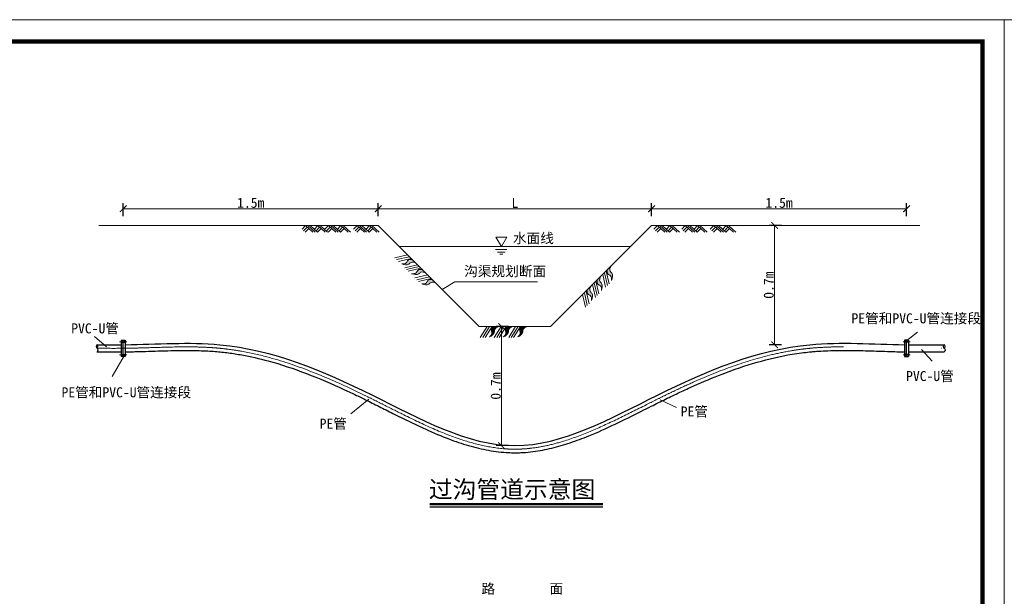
# Model space of a CAD drawing. Extents: x -27255 to 1448651, y 31034 to 8081248.
# Tile 34 of 256: x 584008 to 584234, y 3857101 to 3857233. Entities that reach past the tile are written whole.
import ezdxf

# ---------------------------------------------------------------- set-up
doc = ezdxf.new("R2010")
doc.units = 0
doc.header["$PDMODE"] = 32
doc.header["$PDSIZE"] = 0.2
doc.linetypes.add('ACAD_ISO04W100', pattern=[30, 24, -3, 0, -3])
doc.layers.get('0').update_dxf_attribs({"linetype": 'CONTINUOUS'})
doc.layers.get('Defpoints').update_dxf_attribs({"linetype": 'CONTINUOUS'})
for name, color, linetype, lineweight in [('0 中心线', 1, 'ACAD_ISO04W100', 13), ('0 可见轮廓线', 2, 'CONTINUOUS', 30), ('0 填充', 4, 'CONTINUOUS', 9), ('0 细实线', 4, 'CONTINUOUS', 9), ('0.09标注线', 3, 'CONTINUOUS', 9), ('0.13文字', 3, 'CONTINUOUS', 13), ('图框', 7, 'CONTINUOUS', 20), ('文字', 7, 'CONTINUOUS', 15)]:
    doc.layers.add(name, color=color, linetype=linetype, lineweight=lineweight)
doc.styles.add('-仿宋_GB2312', font='FangSong_GB2312.ttf')
doc.dimstyles.new('副本 (2) STANDARD', dxfattribs={"dimscale": 0, "dimtxt": 2.3, "dimasz": 1.5, "dimexe": 1.25, "dimexo": 1.5, "dimgap": 0.2, "dimtad": 1, "dimdec": 1, "dimzin": 0, "dimdsep": 46, "dimtxsty": '-仿宋_GB2312', "dimblk": 'ARCHTICK', "dimcen": 0.09, "dimadec": 0, "dimazin": 0, "dimtfac": 1, "dimtdec": 1, "dimtix": 1, "dimtmove": 2, "dimatfit": 3, "dimfxl": 1.7, "dimfxlon": 1, "dimtolj": 1, "dimtzin": 0, "dimlwd": 9, "dimarcsym": 0})

# ---------------------------------------------------------------- blocks, each defined once
blk = doc.blocks.new('_ARCHTICK')
at = {"color": 0, "linetype": 'ByBlock', "const_width": 0.15}
blk.add_lwpolyline([(-0.5, -0.5), (0.5, 0.5)], dxfattribs=at)
blk = doc.blocks.new('*D5590')
at = {"layer": '0.09标注线', "color": 0, "lineweight": -2}
for p, q in [((584090.38, 3857188.25), (584090.38, 3857191.2)), ((584153.08, 3857188.25), (584153.08, 3857191.2))]:
    blk.add_line(p, q, dxfattribs=at)
at = {"layer": '0.09标注线', "color": 0, "lineweight": 9}
blk.add_line((584090.38, 3857189.95), (584153.08, 3857189.95), dxfattribs=at)
at = {"layer": 'Defpoints', "color": 0, "lineweight": 13}
for p in [(584153.08, 3857189.95), (584090.38, 3857186.09), (584153.08, 3857186.09)]:
    blk.add_point(p, dxfattribs=at)
at = {"layer": '0.09标注线', "color": 0, "lineweight": 9, "xscale": 1.5, "yscale": 1.5, "zscale": 1.5, "rotation": 180}
blk.add_blockref('_ARCHTICK', (584090.38, 3857189.95), dxfattribs=at)
at = {"layer": '0.09标注线', "color": 0, "lineweight": 9, "xscale": 1.5, "yscale": 1.5, "zscale": 1.5}
blk.add_blockref('_ARCHTICK', (584153.08, 3857189.95), dxfattribs=at)
at = {"layer": '0.09标注线', "color": 0, "insert": (584121.73, 3857191.3), "char_height": 2.3, "attachment_point": 5, "style": '-仿宋_GB2312'}
blk.add_mtext('\\A1;L', dxfattribs=at)
blk = doc.blocks.new('*D5591')
at = {"layer": '0.09标注线', "color": 0, "lineweight": -2}
for p, q in [((584120.23, 3857162.92), (584117.42, 3857162.92)), ((584120.23, 3857135.59), (584117.42, 3857135.59))]:
    blk.add_line(p, q, dxfattribs=at)
at = {"layer": '0.09标注线', "color": 0, "lineweight": 9}
blk.add_line((584118.67, 3857162.92), (584118.67, 3857135.59), dxfattribs=at)
at = {"layer": 'Defpoints', "color": 0, "lineweight": 13}
for p in [(584121.73, 3857162.92), (584118.67, 3857135.59), (584121.73, 3857135.59)]:
    blk.add_point(p, dxfattribs=at)
at = {"layer": '0.09标注线', "color": 0, "lineweight": 9, "xscale": 1.5, "yscale": 1.5, "zscale": 1.5}
for p, rotation in [((584118.67, 3857162.92), 90), ((584118.67, 3857135.59), 270)]:
    blk.add_blockref('_ARCHTICK', p, dxfattribs=dict(at, rotation=rotation))
at = {"layer": '0.09标注线', "color": 0, "insert": (584117.32, 3857149.26), "char_height": 2.3, "attachment_point": 5, "rotation": 90, "style": '-仿宋_GB2312'}
blk.add_mtext('\\A1;0.7m', dxfattribs=at)
blk = doc.blocks.new('*D5592')
at = {"layer": '0.09标注线', "color": 0, "lineweight": -2}
for p, q in [((584153.08, 3857188.25), (584153.08, 3857191.2)), ((584211.57, 3857188.25), (584211.57, 3857191.2))]:
    blk.add_line(p, q, dxfattribs=at)
at = {"layer": '0.09标注线', "color": 0, "lineweight": 9}
blk.add_line((584153.08, 3857189.95), (584211.57, 3857189.95), dxfattribs=at)
at = {"layer": 'Defpoints', "color": 0, "lineweight": 13}
for p in [(584211.57, 3857189.95), (584153.08, 3857186.09), (584211.57, 3857186.09)]:
    blk.add_point(p, dxfattribs=at)
at = {"layer": '0.09标注线', "color": 0, "lineweight": 9, "xscale": 1.5, "yscale": 1.5, "zscale": 1.5, "rotation": 180}
blk.add_blockref('_ARCHTICK', (584153.08, 3857189.95), dxfattribs=at)
at = {"layer": '0.09标注线', "color": 0, "lineweight": 9, "xscale": 1.5, "yscale": 1.5, "zscale": 1.5}
blk.add_blockref('_ARCHTICK', (584211.57, 3857189.95), dxfattribs=at)
at = {"layer": '0.09标注线', "color": 0, "insert": (584182.33, 3857191.3), "char_height": 2.3, "attachment_point": 5, "style": '-仿宋_GB2312'}
blk.add_mtext('\\A1;1.5m', dxfattribs=at)
blk = doc.blocks.new('*D5593')
at = {"layer": '0.09标注线', "color": 0, "lineweight": -2}
for p, q in [((584031.88, 3857188.25), (584031.88, 3857191.2)), ((584090.38, 3857188.25), (584090.38, 3857191.2))]:
    blk.add_line(p, q, dxfattribs=at)
at = {"layer": '0.09标注线', "color": 0, "lineweight": 9}
blk.add_line((584090.38, 3857189.95), (584031.88, 3857189.95), dxfattribs=at)
at = {"layer": 'Defpoints', "color": 0, "lineweight": 13}
for p in [(584031.88, 3857189.95), (584031.88, 3857186.09), (584090.38, 3857186.48)]:
    blk.add_point(p, dxfattribs=at)
at = {"layer": '0.09标注线', "color": 0, "lineweight": 9, "xscale": 1.5, "yscale": 1.5, "zscale": 1.5, "rotation": 180}
blk.add_blockref('_ARCHTICK', (584031.88, 3857189.95), dxfattribs=at)
at = {"layer": '0.09标注线', "color": 0, "lineweight": 9, "xscale": 1.5, "yscale": 1.5, "zscale": 1.5}
blk.add_blockref('_ARCHTICK', (584090.38, 3857189.95), dxfattribs=at)
at = {"layer": '0.09标注线', "color": 0, "insert": (584061.13, 3857191.3), "char_height": 2.3, "attachment_point": 5, "style": '-仿宋_GB2312'}
blk.add_mtext('\\A1;1.5m', dxfattribs=at)
blk = doc.blocks.new('*D5597')
at = {"layer": '0.09标注线', "color": 0, "lineweight": -2}
for p, q in [((584182.86, 3857186.09), (584180.05, 3857186.09)), ((584182.86, 3857158.75), (584180.05, 3857158.75))]:
    blk.add_line(p, q, dxfattribs=at)
at = {"layer": '0.09标注线', "color": 0, "lineweight": 9}
blk.add_line((584181.3, 3857186.09), (584181.3, 3857158.75), dxfattribs=at)
at = {"layer": 'Defpoints', "color": 0, "lineweight": 13}
for p in [(584184.36, 3857186.09), (584181.3, 3857158.75), (584184.36, 3857158.75)]:
    blk.add_point(p, dxfattribs=at)
at = {"layer": '0.09标注线', "color": 0, "lineweight": 9, "xscale": 1.5, "yscale": 1.5, "zscale": 1.5}
for p, rotation in [((584181.3, 3857186.09), 90), ((584181.3, 3857158.75), 270)]:
    blk.add_blockref('_ARCHTICK', p, dxfattribs=dict(at, rotation=rotation))
at = {"layer": '0.09标注线', "color": 0, "insert": (584179.95, 3857172.42), "char_height": 2.3, "attachment_point": 5, "rotation": 90, "style": '-仿宋_GB2312'}
blk.add_mtext('\\A1;0.7m', dxfattribs=at)
blk = doc.blocks.new('d4trtg')
at = {"lineweight": 0}
for p, q in [((653868.4, 3902577.3), (658071.2, 3902577.3)), ((658071.2, 3902577.3), (658071.2, 3899605.3))]:
    blk.add_line(p, q, dxfattribs=at)
at = {"lineweight": 0, "const_width": 10}
blk.add_lwpolyline([(654118.6, 3902527.3), (658021.2, 3902527.3), (658021.2, 3899655.4), (654118.6, 3899655.4)], close=True, dxfattribs=at)

msp = doc.modelspace()

# ---------------------------------------------------------------- hatches: boundary and pattern name
at = {"layer": '0 填充', "ltscale": 0.1}
h = msp.add_hatch(color=256, dxfattribs=at)
edge = h.paths.add_edge_path()
edge.add_spline(control_points=[(584095.76042, 3857177.29916), (584096.3541, 3857177.12896), (584097.17987, 3857176.89222), (584097.97813, 3857177.88918), (584098.59257, 3857177.63947), (584098.98101, 3857177.48161)], knot_values=[0, 0, 0, 0, 41.874252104, 58.243607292, 86.377641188, 86.377641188, 86.377641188, 86.377641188], degree=3, periodic=0)
edge.add_line((584098.98101, 3857177.48161), (584098.17576, 3857178.28686))
edge.add_spline(control_points=[(584098.17576, 3857178.28686), (584097.81721, 3857178.31076), (584097.17691, 3857178.35343), (584096.85692, 3857177.27536), (584096.16806, 3857177.29031), (584095.76042, 3857177.29916)], knot_values=[0, 0, 0, 0, 24.303637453, 43.402808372, 71.08723687, 71.08723687, 71.08723687, 71.08723687], degree=3, periodic=0)
h = msp.add_hatch(color=256, dxfattribs=at)
edge = h.paths.add_edge_path()
edge.add_spline(control_points=[(584098.02414, 3857175.03544), (584098.61783, 3857174.86523), (584099.4436, 3857174.6285), (584100.24185, 3857175.62546), (584100.85629, 3857175.37575), (584101.24473, 3857175.21789)], knot_values=[0, 0, 0, 0, 41.874252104, 58.243607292, 86.377641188, 86.377641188, 86.377641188, 86.377641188], degree=3, periodic=0)
edge.add_line((584101.24473, 3857175.21789), (584100.43948, 3857176.02314))
edge.add_spline(control_points=[(584100.43948, 3857176.02314), (584100.08094, 3857176.04703), (584099.44063, 3857176.08971), (584099.12064, 3857175.01163), (584098.43178, 3857175.02659), (584098.02414, 3857175.03544)], knot_values=[0, 0, 0, 0, 24.303637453, 43.402808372, 71.08723687, 71.08723687, 71.08723687, 71.08723687], degree=3, periodic=0)
h = msp.add_hatch(color=256, dxfattribs=at)
edge = h.paths.add_edge_path()
edge.add_spline(control_points=[(584143.90724, 3857173.51215), (584144.07744, 3857174.10584), (584144.31418, 3857174.93161), (584143.31722, 3857175.72986), (584143.56693, 3857176.3443), (584143.72478, 3857176.73274)], knot_values=[0, 0, 0, 0, 41.874252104, 58.243607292, 86.377641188, 86.377641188, 86.377641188, 86.377641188], degree=3, periodic=0)
edge.add_line((584143.72478, 3857176.73274), (584142.91954, 3857175.92749))
edge.add_spline(control_points=[(584142.91954, 3857175.92749), (584142.89564, 3857175.56895), (584142.85297, 3857174.92864), (584143.93104, 3857174.60865), (584143.91609, 3857173.91979), (584143.90724, 3857173.51215)], knot_values=[0, 0, 0, 0, 24.303637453, 43.402808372, 71.08723687, 71.08723687, 71.08723687, 71.08723687], degree=3, periodic=0)
h = msp.add_hatch(color=256, dxfattribs=at)
edge = h.paths.add_edge_path()
edge.add_spline(control_points=[(584100.35833, 3857172.70125), (584100.95202, 3857172.53105), (584101.77778, 3857172.29431), (584102.57604, 3857173.29127), (584103.19048, 3857173.04156), (584103.57892, 3857172.8837)], knot_values=[0, 0, 0, 0, 41.874252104, 58.243607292, 86.377641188, 86.377641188, 86.377641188, 86.377641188], degree=3, periodic=0)
edge.add_line((584103.57892, 3857172.8837), (584102.77367, 3857173.68895))
edge.add_spline(control_points=[(584102.77367, 3857173.68895), (584102.41513, 3857173.71285), (584101.77482, 3857173.75552), (584101.45483, 3857172.67744), (584100.76597, 3857172.6924), (584100.35833, 3857172.70125)], knot_values=[0, 0, 0, 0, 24.303637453, 43.402808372, 71.08723687, 71.08723687, 71.08723687, 71.08723687], degree=3, periodic=0)
h = msp.add_hatch(color=256, dxfattribs=at)
edge = h.paths.add_edge_path()
edge.add_spline(control_points=[(584141.57305, 3857171.17797), (584141.74325, 3857171.77165), (584141.97999, 3857172.59742), (584140.98303, 3857173.39567), (584141.23274, 3857174.01012), (584141.3906, 3857174.39855)], knot_values=[0, 0, 0, 0, 41.874252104, 58.243607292, 86.377641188, 86.377641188, 86.377641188, 86.377641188], degree=3, periodic=0)
edge.add_line((584141.3906, 3857174.39855), (584140.58535, 3857173.5933))
edge.add_spline(control_points=[(584140.58535, 3857173.5933), (584140.56145, 3857173.23476), (584140.51878, 3857172.59445), (584141.59686, 3857172.27447), (584141.5819, 3857171.5856), (584141.57305, 3857171.17797)], knot_values=[0, 0, 0, 0, 24.303637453, 43.402808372, 71.08723687, 71.08723687, 71.08723687, 71.08723687], degree=3, periodic=0)
h = msp.add_hatch(color=256, dxfattribs=at)
edge = h.paths.add_edge_path()
edge.add_spline(control_points=[(584139.30933, 3857168.91424), (584139.47953, 3857169.50793), (584139.71626, 3857170.33369), (584138.7193, 3857171.13195), (584138.96901, 3857171.74639), (584139.12687, 3857172.13483)], knot_values=[0, 0, 0, 0, 41.874252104, 58.243607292, 86.377641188, 86.377641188, 86.377641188, 86.377641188], degree=3, periodic=0)
edge.add_line((584139.12687, 3857172.13483), (584138.32162, 3857171.32958))
edge.add_spline(control_points=[(584138.32162, 3857171.32958), (584138.29773, 3857170.97104), (584138.25505, 3857170.33073), (584139.33313, 3857170.01074), (584139.31817, 3857169.32188), (584139.30933, 3857168.91424)], knot_values=[0, 0, 0, 0, 24.303637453, 43.402808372, 71.08723687, 71.08723687, 71.08723687, 71.08723687], degree=3, periodic=0)
h = msp.add_hatch(color=256, dxfattribs=at)
edge = h.paths.add_edge_path()
edge.add_spline(control_points=[(584115.86204, 3857160.51826), (584116.40219, 3857160.81771), (584117.15349, 3857161.23422), (584117.01299, 3857162.50363), (584117.62403, 3857162.76153), (584118.01032, 3857162.92457)], knot_values=[0, 0, 0, 0, 41.874252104, 58.243607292, 86.377641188, 86.377641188, 86.377641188, 86.377641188], degree=3, periodic=0)
edge.add_line((584118.01032, 3857162.92457), (584116.87153, 3857162.92457))
edge.add_spline(control_points=[(584116.87153, 3857162.92457), (584116.6011, 3857162.68794), (584116.11816, 3857162.26535), (584116.65421, 3857161.27677), (584116.15654, 3857160.80025), (584115.86204, 3857160.51826)], knot_values=[0, 0, 0, 0, 24.303637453, 43.402808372, 71.08723687, 71.08723687, 71.08723687, 71.08723687], degree=3, periodic=0)
h = msp.add_hatch(color=256, dxfattribs=at)
edge = h.paths.add_edge_path()
edge.add_spline(control_points=[(584119.06343, 3857160.51826), (584119.60358, 3857160.81771), (584120.35488, 3857161.23422), (584120.21438, 3857162.50363), (584120.82542, 3857162.76153), (584121.21171, 3857162.92457)], knot_values=[0, 0, 0, 0, 41.874252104, 58.243607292, 86.377641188, 86.377641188, 86.377641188, 86.377641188], degree=3, periodic=0)
edge.add_line((584121.21171, 3857162.92457), (584120.07292, 3857162.92457))
edge.add_spline(control_points=[(584120.07292, 3857162.92457), (584119.80249, 3857162.68794), (584119.31955, 3857162.26535), (584119.8556, 3857161.27677), (584119.35793, 3857160.80025), (584119.06343, 3857160.51826)], knot_values=[0, 0, 0, 0, 24.303637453, 43.402808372, 71.08723687, 71.08723687, 71.08723687, 71.08723687], degree=3, periodic=0)
h = msp.add_hatch(color=256, dxfattribs=at)
edge = h.paths.add_edge_path()
edge.add_spline(control_points=[(584122.36447, 3857160.51826), (584122.90462, 3857160.81771), (584123.65592, 3857161.23422), (584123.51542, 3857162.50363), (584124.12646, 3857162.76153), (584124.51275, 3857162.92457)], knot_values=[0, 0, 0, 0, 41.874252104, 58.243607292, 86.377641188, 86.377641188, 86.377641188, 86.377641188], degree=3, periodic=0)
edge.add_line((584124.51275, 3857162.92457), (584123.37396, 3857162.92457))
edge.add_spline(control_points=[(584123.37396, 3857162.92457), (584123.10353, 3857162.68794), (584122.62059, 3857162.26535), (584123.15664, 3857161.27677), (584122.65897, 3857160.80025), (584122.36447, 3857160.51826)], knot_values=[0, 0, 0, 0, 24.303637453, 43.402808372, 71.08723687, 71.08723687, 71.08723687, 71.08723687], degree=3, periodic=0)

# ---------------------------------------------------------------- linework, layer by layer
msp.add_line((584141.92666, 3857121.43639), (584102.19589, 3857121.43639))
at = {"const_width": 0.55436}
msp.add_lwpolyline([(584141.92666, 3857122.14984), (584102.19589, 3857122.14984)], dxfattribs=at)
at = {"layer": '0 中心线'}
for p, q in [((584031.05445, 3857159.44212), (584032.70623, 3857159.44212)), ((584212.40021, 3857159.43488), (584210.74843, 3857159.43488)), ((584031.05445, 3857156.42233), (584032.70623, 3857156.42233)), ((584212.40021, 3857156.41509), (584210.74843, 3857156.41509))]:
    msp.add_line(p, q, dxfattribs=at)
at = {"layer": '0 中心线', "ltscale": 7.5}
msp.add_open_spline([(584025.86738, 3857157.93224), (584027.89228, 3857157.91885), (584029.92198, 3857157.9054), (584032.37562, 3857157.93212), (584032.78869, 3857157.93816), (584033.61465, 3857157.95299), (584034.02767, 3857157.96173), (584035.26667, 3857157.99099), (584036.09258, 3857158.01455), (584038.56871, 3857158.08974), (584040.2173, 3857158.14591), (584044.24047, 3857158.24913), (584046.60853, 3857158.28068), (584049.70708, 3857158.20388), (584050.45924, 3857158.17588), (584051.83019, 3857158.10406), (584052.44987, 3857158.06374), (584053.56605, 3857157.9748), (584054.06316, 3857157.92921), (584055.05533, 3857157.82557), (584055.55037, 3857157.76764), (584057.03256, 3857157.57603), (584058.01678, 3857157.42456), (584060.95916, 3857156.90338), (584062.90709, 3857156.46687), (584068.14778, 3857155.07747), (584071.42172, 3857153.97735), (584077.94713, 3857151.4458), (584081.19853, 3857150.01438), (584085.30275, 3857148.07739), (584086.15015, 3857147.67049), (584087.72865, 3857146.90182), (584088.45948, 3857146.54161), (584089.92307, 3857145.81352), (584090.6559, 3857145.4458), (584092.85731, 3857144.33821), (584094.32883, 3857143.5939), (584098.04106, 3857141.75022), (584100.28654, 3857140.66594), (584104.79483, 3857138.67406), (584107.05767, 3857137.7664), (584111.11174, 3857136.41647), (584112.8993, 3857135.91603), (584116.48709, 3857135.16292), (584118.28741, 3857134.91028), (584120.54598, 3857134.78927), (584120.99908, 3857134.77481), (584121.77935, 3857134.76768), (584122.10635, 3857134.7701), (584122.75982, 3857134.78554), (584123.0864, 3857134.79853), (584124.0656, 3857134.85277), (584124.7177, 3857134.90927), (584126.67166, 3857135.13521), (584127.97116, 3857135.36111), (584130.56353, 3857135.93934), (584131.85641, 3857136.29167), (584135.24247, 3857137.35174), (584137.33045, 3857138.14389), (584141.49135, 3857139.90125), (584143.5643, 3857140.86651), (584147.6959, 3857142.87346), (584149.75455, 3857143.91516), (584152.56712, 3857145.33021), (584153.32754, 3857145.71197), (584154.82534, 3857146.45754), (584155.56276, 3857146.82134), (584157.03676, 3857147.5397), (584157.77323, 3857147.89431), (584159.98162, 3857148.94237), (584161.45254, 3857149.62004), (584165.866, 3857151.57355), (584168.8092, 3857152.76984), (584174.72251, 3857154.86352), (584177.69259, 3857155.76092), (584182.11525, 3857156.80174), (584183.54741, 3857157.09385), (584185.8134, 3857157.47791), (584186.6422, 3857157.60212), (584188.10929, 3857157.79177), (584188.74644, 3857157.86417), (584190.20781, 3857158.00655), (584191.03419, 3857158.06984), (584192.69437, 3857158.16793), (584193.52806, 3857158.20273), (584196.03843, 3857158.27228), (584197.72439, 3857158.27213), (584201.8722, 3857158.20976), (584204.34305, 3857158.1197), (584207.51349, 3857158.02006), (584208.20864, 3857157.99919), (584209.49649, 3857157.96505), (584210.08916, 3857157.9511), (584211.06184, 3857157.93261), (584211.44191, 3857157.92654), (584212.20123, 3857157.91668), (584212.58058, 3857157.91284), (584213.7178, 3857157.90419), (584214.47482, 3857157.90222), (584216.74315, 3857157.90414), (584218.25173, 3857157.91584), (584219.90858, 3857157.92972), (584220.05873, 3857157.93098), (584220.20887, 3857157.93225)], degree=3, knots=[0, 0, 0, 0, 155.966275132, 155.966275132, 187.496198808, 187.496198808, 219.026122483, 219.026122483, 282.085969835, 282.085969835, 408.205664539, 408.205664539, 590.972927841, 590.972927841, 649.819178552, 649.819178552, 698.644633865, 698.644633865, 738.07833142, 738.07833142, 777.512028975, 777.512028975, 856.379424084, 856.379424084, 1014.114214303, 1014.114214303, 1282.917498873, 1282.917498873, 1551.720783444, 1551.720783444, 1621.620392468, 1621.620392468, 1681.820361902, 1681.820361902, 1742.020331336, 1742.020331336, 1862.420270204, 1862.420270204, 2044.990517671, 2044.990517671, 2227.560765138, 2227.560765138, 2370.686394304, 2370.686394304, 2513.812023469, 2513.812023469, 2549.697390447, 2549.697390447, 2575.569005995, 2575.569005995, 2601.440621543, 2601.440621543, 2653.183852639, 2653.183852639, 2756.67031483, 2756.67031483, 2860.156777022, 2860.156777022, 3028.370539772, 3028.370539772, 3196.584302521, 3196.584302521, 3364.798065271, 3364.798065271, 3427.245996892, 3427.245996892, 3487.97999174, 3487.97999174, 3548.713986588, 3548.713986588, 3670.181976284, 3670.181976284, 3913.117955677, 3913.117955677, 4156.053935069, 4156.053935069, 4271.678210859, 4271.678210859, 4338.044430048, 4338.044430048, 4388.76613803, 4388.76613803, 4454.061818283, 4454.061818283, 4519.357498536, 4519.357498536, 4649.948859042, 4649.948859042, 4839.078596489, 4839.078596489, 4892.154942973, 4892.154942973, 4937.392941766, 4937.392941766, 4966.408746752, 4966.408746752, 4995.424551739, 4995.424551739, 5053.456161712, 5053.456161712, 5169.519381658, 5169.519381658, 5181.087257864, 5181.087257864, 5181.087257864, 5181.087257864], dxfattribs=at)
at = {"layer": '0 可见轮廓线'}
for p, q in [((584031.42017, 3857159.78434), (584032.34051, 3857159.78434)), ((584031.42017, 3857159.78434), (584031.42017, 3857156.0801)), ((584031.88034, 3857156.0801), (584031.88034, 3857159.78434)), ((584032.34051, 3857159.78434), (584032.34051, 3857156.0801)), ((584212.03449, 3857159.7771), (584211.11415, 3857159.7771)), ((584211.11415, 3857159.7771), (584211.11415, 3857156.07287)), ((584211.57432, 3857156.07287), (584211.57432, 3857159.7771)), ((584212.03449, 3857159.7771), (584212.03449, 3857156.07287)), ((584031.42017, 3857159.53809), (584032.34051, 3857159.53809)), ((584031.42017, 3857159.34614), (584032.34051, 3857159.34614)), ((584212.03449, 3857159.53085), (584211.11415, 3857159.53085)), ((584212.03449, 3857159.3389), (584211.11415, 3857159.3389)), ((584031.42017, 3857156.5183), (584032.34051, 3857156.5183)), ((584031.42017, 3857156.32635), (584032.34051, 3857156.32635)), ((584032.34051, 3857156.0801), (584031.42017, 3857156.0801)), ((584212.03449, 3857156.51106), (584211.11415, 3857156.51106)), ((584212.03449, 3857156.31911), (584211.11415, 3857156.31911)), ((584211.11415, 3857156.07287), (584212.03449, 3857156.07287))]:
    msp.add_line(p, q, dxfattribs=at)
at = {"layer": '0 可见轮廓线', "extrusion": (0, 0, -1)}
for centre in [(584025.8728, 3857158.34169), (584220.20196, 3857158.34169)]:
    msp.add_ellipse(centre, major_axis=(0, 0.40946), ratio=0.497052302, dxfattribs=at)
for centre in [(584025.8728, 3857157.52276), (584220.20196, 3857157.52276)]:
    msp.add_ellipse(centre, major_axis=(0, -0.40946), ratio=0.497052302, start_param=3.141592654, end_param=6.283185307, dxfattribs=at)
at = {"layer": '0 可见轮廓线'}
for points in [[(584025.8728, 3857158.75115), (584027.72025, 3857158.73894), (584029.5677, 3857158.72673), (584031.42017, 3857158.74148)], [(584212.03449, 3857158.73795), (584214.76388, 3857158.70525), (584217.48292, 3857158.7282), (584220.20196, 3857158.75115)]]:
    msp.add_open_spline(points, degree=3, dxfattribs=at)
for points, knots in [([(584032.34051, 3857158.75115), (584039.59434, 3857158.84669), (584059.40398, 3857160.40201), (584088.2546, 3857148.41011), (584121.72765, 3857129.3704), (584155.19877, 3857148.41607), (584184.05465, 3857160.38081), (584203.85541, 3857158.8731), (584211.11415, 3857158.75115)], [165.853304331, 165.853304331, 165.853304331, 165.853304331, 722.521530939, 1667.545364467, 2556.949814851, 3446.354265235, 4391.378098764, 4948.046325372, 4948.046325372, 4948.046325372, 4948.046325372]), ([(584025.86197, 3857157.11333), (584026.96188, 3857157.10606), (584028.06463, 3857157.09875), (584029.80068, 3857157.09626), (584030.43137, 3857157.09721), (584031.18234, 3857157.1018), (584031.30123, 3857157.10263), (584031.42017, 3857157.10357)], [0, 0, 0, 0, 84.720071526, 84.720071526, 132.908199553, 132.908199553, 141.967641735, 141.967641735, 141.967641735, 141.967641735]), ([(584032.34051, 3857157.11316), (584032.72989, 3857157.11826), (584033.11942, 3857157.12468), (584033.97651, 3857157.14133), (584034.44412, 3857157.15201), (584035.84601, 3857157.18747), (584036.77934, 3857157.21566), (584039.66573, 3857157.30579), (584041.61227, 3857157.37075), (584045.47572, 3857157.44229), (584047.39261, 3857157.44894), (584049.95984, 3857157.37503), (584050.62895, 3857157.34802), (584051.85437, 3857157.28163), (584052.41156, 3857157.24494), (584053.4807, 3857157.16036), (584053.99264, 3857157.11344), (584055.01463, 3857157.00617), (584055.5246, 3857156.94595), (584057.05167, 3857156.74614), (584058.06594, 3857156.58738), (584061.09927, 3857156.03929), (584063.10884, 3857155.5781), (584068.05297, 3857154.23384), (584070.978, 3857153.2543), (584076.81746, 3857151.01986), (584079.73186, 3857149.76494), (584083.56294, 3857147.99488), (584084.47369, 3857147.5652), (584086.18723, 3857146.74288), (584086.98975, 3857146.35203), (584088.32044, 3857145.69621), (584088.84799, 3857145.43416), (584089.90497, 3857144.90625), (584090.4343, 3857144.64051), (584092.02474, 3857143.84044), (584093.08828, 3857143.30323), (584096.28846, 3857141.70007), (584098.43446, 3857140.64249), (584102.37798, 3857138.8295), (584104.17126, 3857138.05344), (584107.48124, 3857136.76725), (584108.9948, 3857136.23438), (584112.03806, 3857135.31085), (584113.56775, 3857134.92026), (584116.64434, 3857134.32048), (584118.19127, 3857134.11137), (584120.28531, 3857133.97949), (584120.82565, 3857133.95891), (584121.74364, 3857133.94818), (584122.12086, 3857133.95078), (584122.87399, 3857133.96966), (584123.25015, 3857133.9859), (584124.3773, 3857134.05419), (584125.12697, 3857134.12579), (584127.31572, 3857134.40484), (584128.7495, 3857134.6767), (584131.60227, 3857135.36409), (584133.02133, 3857135.77964), (584135.84591, 3857136.72325), (584137.25149, 3857137.25137), (584140.69022, 3857138.65064), (584142.71672, 3857139.56817), (584146.74707, 3857141.48933), (584148.75098, 3857142.49296), (584151.496, 3857143.87428), (584152.24665, 3857144.2527), (584153.54256, 3857144.90315), (584154.08861, 3857145.17637), (584155.17876, 3857145.71822), (584155.72311, 3857145.98694), (584157.35478, 3857146.78553), (584158.44091, 3857147.30794), (584160.61085, 3857148.32844), (584161.69468, 3857148.82652), (584164.94461, 3857150.27764), (584167.10914, 3857151.18754), (584171.9322, 3857153.04597), (584174.59204, 3857153.9569), (584179.93847, 3857155.49179), (584182.62496, 3857156.11576), (584186.05031, 3857156.68466), (584186.76711, 3857156.79134), (584188.09185, 3857156.96464), (584188.69925, 3857157.03493), (584189.65457, 3857157.13056), (584190.00162, 3857157.16219), (584190.69767, 3857157.21975), (584191.04657, 3857157.24568), (584192.0958, 3857157.31551), (584192.7987, 3857157.35145), (584195.12725, 3857157.44011), (584196.76601, 3857157.45404), (584200.0678, 3857157.42526), (584201.73079, 3857157.3825), (584205.07307, 3857157.28051), (584206.75232, 3857157.22126), (584209.05818, 3857157.1569), (584209.68105, 3857157.14121), (584210.57421, 3857157.12265), (584210.84422, 3857157.11759), (584211.11415, 3857157.1131)], [165.306745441, 165.306745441, 165.306745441, 165.306745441, 194.903875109, 194.903875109, 230.479010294, 230.479010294, 301.629280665, 301.629280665, 450.971672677, 450.971672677, 600.31406469, 600.31406469, 653.245860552, 653.245860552, 697.688487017, 697.688487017, 738.869984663, 738.869984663, 780.051482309, 780.051482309, 862.414477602, 862.414477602, 1027.140468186, 1027.140468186, 1269.352735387, 1269.352735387, 1511.565002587, 1511.565002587, 1587.032433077, 1587.032433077, 1653.399334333, 1653.399334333, 1696.927297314, 1696.927297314, 1740.455260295, 1740.455260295, 1827.511186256, 1827.511186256, 2001.623038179, 2001.623038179, 2145.494694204, 2145.494694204, 2265.661270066, 2265.661270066, 2385.827845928, 2385.827845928, 2505.994421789, 2505.994421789, 2547.689233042, 2547.689233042, 2576.725619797, 2576.725619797, 2605.762006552, 2605.762006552, 2663.834780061, 2663.834780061, 2775.752981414, 2775.752981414, 2887.671182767, 2887.671182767, 2999.58938412, 2999.58938412, 3162.664069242, 3162.664069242, 3325.738754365, 3325.738754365, 3387.297442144, 3387.297442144, 3432.244944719, 3432.244944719, 3477.192447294, 3477.192447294, 3567.087452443, 3567.087452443, 3656.982457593, 3656.982457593, 3836.772467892, 3836.772467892, 4057.088290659, 4057.088290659, 4277.404113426, 4277.404113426, 4335.537963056, 4335.537963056, 4384.563414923, 4384.563414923, 4412.458045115, 4412.458045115, 4440.352675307, 4440.352675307, 4496.14193569, 4496.14193569, 4624.370220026, 4624.370220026, 4752.598504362, 4752.598504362, 4880.826788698, 4880.826788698, 4928.222305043, 4928.222305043, 4948.743757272, 4948.743757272, 4948.743757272, 4948.743757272]), ([(584212.03449, 3857157.09997), (584212.51871, 3857157.09422), (584213.00226, 3857157.0902), (584214.54268, 3857157.08194), (584215.59725, 3857157.08311), (584217.84096, 3857157.0933), (584219.02943, 3857157.10334), (584220.21578, 3857157.11335)], [4972.081743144, 4972.081743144, 4972.081743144, 4972.081743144, 5008.950548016, 5008.950548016, 5089.678790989, 5089.678790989, 5181.087257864, 5181.087257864, 5181.087257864, 5181.087257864])]:
    msp.add_open_spline(points, degree=3, knots=knots, dxfattribs=at)
at = {"layer": '0 填充'}
for p, q in [((584073.69816, 3857186.07165), (584072.89304, 3857185.26752)), ((584074.06412, 3857185.70614), (584073.259, 3857184.90201)), ((584074.43008, 3857185.41373), (584073.62496, 3857184.60961)), ((584073.70141, 3857186.08737), (584075.36579, 3857184.56763)), ((584074.21376, 3857186.08737), (584075.87814, 3857184.56763)), ((584074.79929, 3857186.08737), (584076.46368, 3857184.56763)), ((584076.55095, 3857186.07165), (584075.74584, 3857185.26752)), ((584076.91691, 3857185.70614), (584076.1118, 3857184.90201)), ((584077.28288, 3857185.41373), (584076.47776, 3857184.60961)), ((584076.55421, 3857186.08737), (584078.21859, 3857184.56763)), ((584077.06655, 3857186.08737), (584078.73094, 3857184.56763)), ((584078.96696, 3857186.07165), (584078.16184, 3857185.26752)), ((584079.33292, 3857185.70614), (584078.5278, 3857184.90201)), ((584079.69888, 3857185.41373), (584078.89376, 3857184.60961)), ((584078.97021, 3857186.08737), (584080.63459, 3857184.56763)), ((584079.48256, 3857186.08737), (584081.14694, 3857184.56763)), ((584080.06809, 3857186.08737), (584081.73248, 3857184.56763)), ((584081.81975, 3857186.07165), (584081.01464, 3857185.26752)), ((584082.18571, 3857185.70614), (584081.3806, 3857184.90201)), ((584082.55168, 3857185.41373), (584081.74656, 3857184.60961)), ((584081.82301, 3857186.08737), (584083.48739, 3857184.56763)), ((584082.33535, 3857186.1031), (584083.99974, 3857184.58336)), ((584085.54009, 3857186.07165), (584084.73497, 3857185.26752)), ((584085.90605, 3857185.70614), (584085.10093, 3857184.90201)), ((584086.27201, 3857185.41373), (584085.4669, 3857184.60961)), ((584085.54334, 3857186.08737), (584087.20773, 3857184.56763)), ((584086.05569, 3857186.08737), (584087.72007, 3857184.56763)), ((584086.64123, 3857186.08737), (584088.30561, 3857184.56763)), ((584088.39289, 3857186.07165), (584087.58777, 3857185.26752)), ((584088.75885, 3857185.70614), (584087.95373, 3857184.90201)), ((584089.12481, 3857185.41373), (584088.3197, 3857184.60961)), ((584088.39614, 3857186.08737), (584090.06053, 3857184.56763)), ((584088.90849, 3857186.08737), (584090.57287, 3857184.56763)), ((584154.43453, 3857186.07689), (584153.62941, 3857185.27277)), ((584154.80049, 3857185.71138), (584153.99537, 3857184.90726)), ((584155.16645, 3857185.41897), (584154.36134, 3857184.61485)), ((584154.43778, 3857186.09262), (584156.10217, 3857184.57288)), ((584154.95013, 3857186.09262), (584156.61451, 3857184.57288)), ((584155.53566, 3857186.09262), (584157.20005, 3857184.57288)), ((584157.28733, 3857186.07689), (584156.48221, 3857185.27277)), ((584157.65329, 3857185.71138), (584156.84817, 3857184.90726)), ((584158.01925, 3857185.41897), (584157.21414, 3857184.61485)), ((584157.29058, 3857186.09262), (584158.95497, 3857184.57288)), ((584157.80293, 3857186.09262), (584159.46731, 3857184.57288)), ((584160.78503, 3857186.07689), (584159.97992, 3857185.27277)), ((584161.15099, 3857185.71138), (584160.34588, 3857184.90726)), ((584161.51695, 3857185.41897), (584160.71184, 3857184.61485)), ((584160.78829, 3857186.09262), (584162.45267, 3857184.57288)), ((584161.30063, 3857186.09262), (584162.96502, 3857184.57288)), ((584161.88617, 3857186.09262), (584163.55055, 3857184.57288)), ((584163.63783, 3857186.07689), (584162.83272, 3857185.27277)), ((584164.00379, 3857185.71138), (584163.19868, 3857184.90726)), ((584164.36975, 3857185.41897), (584163.56464, 3857184.61485)), ((584163.64108, 3857186.09262), (584165.30547, 3857184.57288)), ((584164.15343, 3857186.10835), (584165.81781, 3857184.5886)), ((584167.35816, 3857186.07689), (584166.55305, 3857185.27277)), ((584167.72413, 3857185.71138), (584166.91901, 3857184.90726)), ((584168.09009, 3857185.41897), (584167.28497, 3857184.61485)), ((584167.36142, 3857186.09262), (584169.0258, 3857184.57288)), ((584167.87376, 3857186.09262), (584169.53815, 3857184.57288)), ((584168.4593, 3857186.09262), (584170.12369, 3857184.57288)), ((584170.21096, 3857186.07689), (584169.40585, 3857185.27277)), ((584170.57692, 3857185.71138), (584169.77181, 3857184.90726)), ((584170.94289, 3857185.41897), (584170.13777, 3857184.61485)), ((584170.21422, 3857186.09262), (584171.8786, 3857184.57288)), ((584170.72656, 3857186.09262), (584172.39095, 3857184.57288))]:
    msp.add_line(p, q, dxfattribs=at)
at = {"layer": '0 填充', "ltscale": 0.1}
for p, q in [((584097.11708, 3857179.34554), (584094.20251, 3857178.66643)), ((584097.51334, 3857178.94928), (584094.59878, 3857178.27017)), ((584097.90961, 3857178.55301), (584094.99504, 3857177.8739)), ((584098.17576, 3857178.28686), (584099.07223, 3857177.39039)), ((584099.3808, 3857177.08182), (584096.46623, 3857176.40271)), ((584099.77707, 3857176.68555), (584096.8625, 3857176.00644)), ((584100.17334, 3857176.28928), (584097.25877, 3857175.61017)), ((584142.65339, 3857175.66135), (584143.3325, 3857172.74678)), ((584101.71499, 3857174.74763), (584098.80042, 3857174.06852)), ((584102.11126, 3857174.35136), (584099.19669, 3857173.67225)), ((584102.50753, 3857173.95509), (584099.59296, 3857173.27598)), ((584140.3192, 3857173.32716), (584140.99831, 3857170.41259)), ((584141.86086, 3857174.86881), (584142.53997, 3857171.95424)), ((584142.25712, 3857175.26508), (584142.93623, 3857172.35051)), ((584138.05548, 3857171.06344), (584138.73459, 3857168.14887)), ((584138.32162, 3857171.32958), (584139.2181, 3857172.22605)), ((584139.52667, 3857172.53462), (584140.20578, 3857169.62006)), ((584139.92294, 3857172.93089), (584140.60205, 3857170.01632)), ((584137.26294, 3857170.2709), (584137.94205, 3857167.35633)), ((584137.65921, 3857170.66717), (584138.33832, 3857167.7526)), ((584115.37433, 3857162.92457), (584113.79362, 3857160.38346)), ((584115.93473, 3857162.92457), (584114.35403, 3857160.38346)), ((584116.49514, 3857162.92457), (584114.91444, 3857160.38346)), ((584116.87153, 3857162.92457), (584118.13933, 3857162.92457)), ((584118.57572, 3857162.92457), (584116.99501, 3857160.38346)), ((584119.13613, 3857162.92457), (584117.55542, 3857160.38346)), ((584119.69653, 3857162.92457), (584118.11583, 3857160.38346)), ((584121.87676, 3857162.92457), (584120.29605, 3857160.38346)), ((584122.43717, 3857162.92457), (584120.85646, 3857160.38346)), ((584122.99757, 3857162.92457), (584121.41687, 3857160.38346))]:
    msp.add_line(p, q, dxfattribs=at)
for points in [[(584098.17576, 3857178.28686), (584097.23964, 3857178.13878), (584096.81585, 3857177.5263), (584095.76042, 3857177.29916)], [(584098.98101, 3857177.48161), (584097.89689, 3857177.65012), (584097.39286, 3857177.2584), (584095.76042, 3857177.29916)], [(584100.43948, 3857176.02314), (584099.50336, 3857175.87506), (584099.07958, 3857175.26257), (584098.02414, 3857175.03544)], [(584142.91954, 3857175.92749), (584143.06762, 3857174.99137), (584143.6801, 3857174.56759), (584143.90724, 3857173.51215)], [(584143.72478, 3857176.73274), (584143.55628, 3857175.64863), (584143.948, 3857175.1446), (584143.90724, 3857173.51215)], [(584101.24473, 3857175.21789), (584100.16062, 3857175.38639), (584099.65659, 3857174.99467), (584098.02414, 3857175.03544)], [(584102.77367, 3857173.68895), (584101.83755, 3857173.54087), (584101.41377, 3857172.92838), (584100.35833, 3857172.70125)], [(584140.58535, 3857173.5933), (584140.73343, 3857172.65718), (584141.34591, 3857172.2334), (584141.57305, 3857171.17797)], [(584141.3906, 3857174.39855), (584141.22209, 3857173.31444), (584141.61382, 3857172.81041), (584141.57305, 3857171.17797)], [(584103.57892, 3857172.8837), (584102.4948, 3857173.05221), (584101.99078, 3857172.66048), (584100.35833, 3857172.70125)], [(584138.32162, 3857171.32958), (584138.4697, 3857170.39346), (584139.08219, 3857169.96968), (584139.30933, 3857168.91424)], [(584139.12687, 3857172.13483), (584138.95837, 3857171.05071), (584139.35009, 3857170.54669), (584139.30933, 3857168.91424)], [(584116.87153, 3857162.92457), (584116.3143, 3857162.15793), (584116.44773, 3857161.42518), (584115.86204, 3857160.51826)], [(584118.01032, 3857162.92457), (584117.12459, 3857162.27714), (584117.04517, 3857161.64375), (584115.86204, 3857160.51826)], [(584120.07292, 3857162.92457), (584119.51569, 3857162.15793), (584119.64912, 3857161.42518), (584119.06343, 3857160.51826)], [(584121.21171, 3857162.92457), (584120.32598, 3857162.27714), (584120.24656, 3857161.64375), (584119.06343, 3857160.51826)], [(584123.37396, 3857162.92457), (584122.81673, 3857162.15793), (584122.95016, 3857161.42518), (584122.36447, 3857160.51826)], [(584124.51275, 3857162.92457), (584123.62702, 3857162.27714), (584123.5476, 3857161.64375), (584122.36447, 3857160.51826)]]:
    msp.add_spline(points, degree=3, dxfattribs=at)
at = {"layer": '0 细实线'}
for p, q in [((584090.37525, 3857186.08737), (584026.29114, 3857186.08737)), ((584090.37525, 3857186.08737), (584113.53805, 3857162.92457)), ((584129.91662, 3857162.92457), (584153.07942, 3857186.08737)), ((584153.07942, 3857186.08737), (584214.61146, 3857186.08737)), ((584105.05549, 3857171.40713), (584107.97034, 3857173.20694)), ((584107.97034, 3857173.20694), (584126.91235, 3857173.20694)), ((584113.53805, 3857162.92457), (584129.91662, 3857162.92457)), ((584025.27608, 3857160.62491), (584028.07012, 3857158.24398)), ((584211.66498, 3857159.68886), (584214.06899, 3857161.59508)), ((584214.99713, 3857157.62861), (584217.40957, 3857154.95173)), ((584029.34286, 3857151.44244), (584032.06524, 3857156.18731)), ((584084.1245, 3857142.91499), (584088.22127, 3857146.22728)), ((584155.08186, 3857146.09162), (584158.81902, 3857144.30189))]:
    msp.add_line(p, q, dxfattribs=at)
msp.add_lwpolyline([(584117.38458, 3857183.40864), (584118.62933, 3857181.25266), (584119.87409, 3857183.40864)], close=True, dxfattribs=at)
for points in [[(584095.20996, 3857181.25266), (584148.2447, 3857181.25266)], [(584117.27841, 3857180.59752), (584119.91228, 3857180.59752)], [(584117.70445, 3857180.00602), (584119.48624, 3857180.00602)], [(584118.24463, 3857179.5067), (584118.94605, 3857179.5067)]]:
    msp.add_lwpolyline(points, dxfattribs=at)
at = {"layer": '0.13文字', "linetype": 'Continuous', "lineweight": 13}
msp.add_line((580415.31934, 3857233.3424), (587865.89025, 3857233.3424), dxfattribs=at)

# ---------------------------------------------------------------- block references
at = {"layer": '图框', "xscale": 0.09999999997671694, "yscale": 0.1000000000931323, "zscale": 0.1}
msp.add_blockref('d4trtg', (518426.86161, 3466975.60841), dxfattribs=at)

# ---------------------------------------------------------------- texts
at = {"layer": '0.09标注线', "color": 7, "style": '-仿宋_GB2312'}
for s, p in [('水面线', (584121.27068, 3857182.05167)), ('沟渠规划断面', (584110.08678, 3857174.47655)), ('PE管和PVC-U管连接段', (584198.93004, 3857163.64522)), ('PVC-U管', (584019.95897, 3857161.34736)), ('PVC-U管', (584211.4628, 3857150.40367)), ('PE管和PVC-U管连接段', (584017.72838, 3857146.67438)), ('PE管', (584159.7534, 3857142.27517)), ('PE管', (584076.93935, 3857139.47101)), ('路        面', (584114.05589, 3857101.5952))]:
    msp.add_text(s, height=2.296, dxfattribs=at).set_placement(p)
at = {"layer": '文字', "color": 7, "style": '-仿宋_GB2312'}
msp.add_text('过沟管道示意图', height=4, dxfattribs=at).set_placement((584101.96993, 3857123.5366))

# ---------------------------------------------------------------- dimensions: what is measured, and where the dimension line sits
at = {"layer": '0.09标注线'}
for base, p1, p2, text, override, picture, middle in [((584031.88034, 3857189.95419), (584090.37525, 3857186.4778), (584031.88034, 3857186.08737), '1.5m', {"dimscale": 1, "dimtxt": 2.3, "dimdec": 0, "dimlfac": 13.468013}, '*D5593', (584061.12779, 3857191.30419)), ((584153.07942, 3857189.95419), (584090.37525, 3857186.08737), (584153.07942, 3857186.08737), 'L', {"dimscale": 1, "dimtxt": 2.3, "dimdec": 0, "dimlfac": 13.468013}, '*D5590', (584121.72733, 3857191.30419)), ((584211.57432, 3857189.95419), (584153.07942, 3857186.08737), (584211.57432, 3857186.08737), '1.5m', {"dimscale": 1, "dimtxt": 2.3, "dimdec": 0, "dimlfac": 5}, '*D5592', (584182.32687, 3857191.30419))]:
    dim = msp.add_linear_dim(base=base, p1=p1, p2=p2, text=text, dimstyle='副本 (2) STANDARD', override=override, dxfattribs=at)
    dim.commit()
    dim.dimension.update_dxf_attribs({"geometry": picture, "text_midpoint": middle})
for base, p1, p2, override, picture, middle in [((584181.30199, 3857158.75115), (584184.36106, 3857186.08737), (584184.36032, 3857158.75115), {"dimscale": 1, "dimtxt": 2.3, "dimdec": 0, "dimlfac": 5}, '*D5597', (584179.95199, 3857172.41926)), ((584118.66826, 3857135.58835), (584121.72733, 3857162.92457), (584121.72659, 3857135.58835), {"dimscale": 1, "dimtxt": 2.3, "dimdec": 0, "dimlfac": 13.468013}, '*D5591', (584117.31826, 3857149.25646))]:
    dim = msp.add_linear_dim(base=base, p1=p1, p2=p2, angle=90, text='0.7m', dimstyle='副本 (2) STANDARD', override=override, dxfattribs=at)
    dim.commit()
    dim.dimension.update_dxf_attribs({"geometry": picture, "text_midpoint": middle})

doc.saveas('drawing.dxf')
